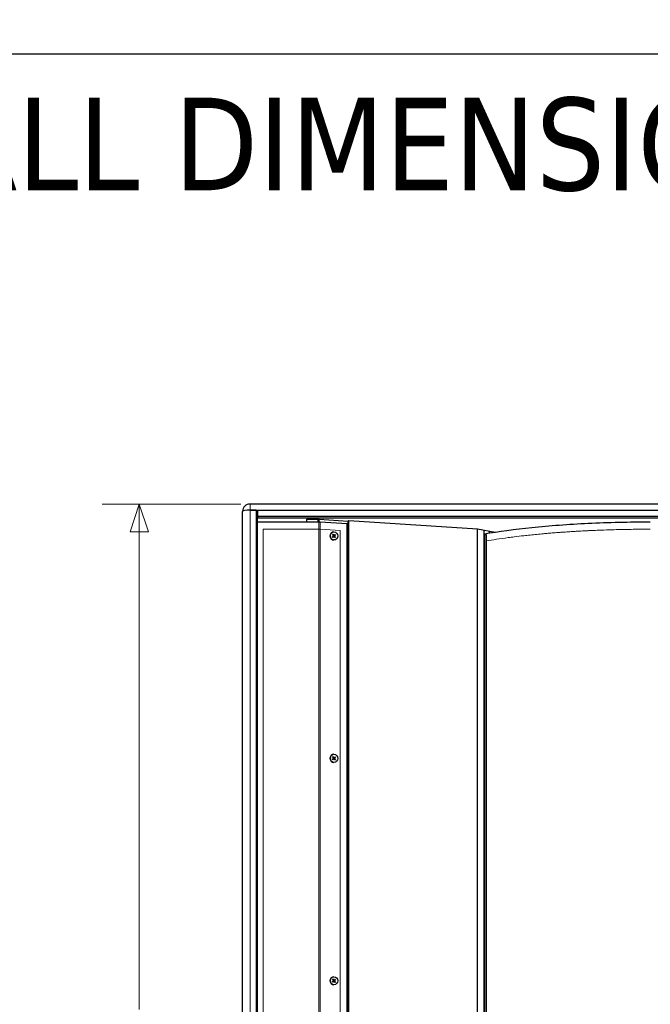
# Model space of a CAD drawing. Header units: millimetres. Extents: x 90 to 4365, y 90 to 3088.
# Tile 24 of 40: x 1105 to 1615, y 2291 to 3088. Entities that reach past the tile are written whole.
import ezdxf

# ---------------------------------------------------------------- set-up
doc = ezdxf.new("R2010")
doc.units = ezdxf.units.MM
doc.header["$LTSCALE"] = 15
doc.layers.add('Border (ISO)', color=7, linetype='Continuous', lineweight=25)
doc.layers.add('Visibile (ISO)', color=7, linetype='Continuous', lineweight=25)
for name, color, linetype, lineweight, true_color in [('Quota (ISO)', 7, 'Continuous', 15, 0x008000), ('Simbolo (ISO)', 5, 'Continuous', 25, 0x0000ff), ('Visibile sottile (ISO)', 9, 'Continuous', 18, 0x808080)]:
    doc.layers.add(name, color=color, linetype=linetype, lineweight=lineweight, true_color=true_color)
doc.styles.add('Testo nota (ISO)', font='tahoma.ttf')
doc.dimstyles.new('Default (ISO)', dxfattribs={"dimscale": 15, "dimtxt": 2, "dimasz": 1.5, "dimexe": 2, "dimexo": 0.5, "dimgap": 0.5, "dimtad": 1, "dimtoh": 1, "dimrnd": 1e-08, "dimtxsty": 'Testo nota (ISO)', "dimblk": 'Filled-1', "dimcen": 0.09, "dimdle": 10, "dimclrd": 256, "dimclre": 256, "dimclrt": 256, "dimazin": 2, "dimtfac": 0.75, "dimtmove": 0, "dimatfit": 3, "dimfxl": 0, "dimtolj": 1, "dimtzin": 0, "dimlwd": -1, "dimlwe": -1, "dimarcsym": 0})

# ---------------------------------------------------------------- blocks, each defined once
blk = doc.blocks.new('Bordi Bordo di default')
at = {"layer": 'Border (ISO)', "flags": 128}
blk.add_lwpolyline([(6, 6), (6, 204), (291, 204), (291, 6), (6, 6)], dxfattribs=at)
blk = doc.blocks.new('Filled-1')
at = {"color": 0}
for p, q in [((0, 0), (-1, 0.333)), ((-1, 0.333), (-1, -0.333)), ((-1, 0), (0, 0)), ((-1, -0.333), (0, 0))]:
    blk.add_line(p, q, dxfattribs=at)
at = {"color": 0, "flags": 128}
blk.add_lwpolyline([(-1, -0.333), (0, 0), (-1, 0.333), (-1, -0.333)], dxfattribs=at)
at = {"color": 0}
blk.add_solid([(-1, -0.333), (0, 0), (-1, 0.333), (-1, -0.333)], dxfattribs=at)
blk = doc.blocks.new('*D15')
at = {"layer": 'Defpoints', "color": 0, "transparency": 16777216}
for p in [(2970.22, 2695.52), (3223.24, 2391.64), (271.97, 2219.75), (2970.22, 1743.97)]:
    blk.add_point(p, dxfattribs=at)
at = {"layer": 'Quota (ISO)', "transparency": 16777216}
for p, q in [((2977.6, 2696.82), (3212.87, 2738.31)), ((2977.6, 1742.67), (3212.87, 1701.19))]:
    blk.add_line(p, q, dxfattribs=at)
blk.add_arc((271.97, 2219.75), 2956.27, 350.43608, 9.56392, dxfattribs=at)
at = {"layer": 'Quota (ISO)', "transparency": 16777216, "xscale": 22.5, "yscale": 22.5, "zscale": 22.5}
for p, rotation in [((3183.32, 2733.1), 99.78196200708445), ((3183.32, 1706.4), 260.2180379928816)]:
    blk.add_blockref('Filled-1', p, dxfattribs=dict(at, rotation=rotation))
at = {"layer": 'Quota (ISO)', "transparency": 16777216, "insert": (3204.91, 2173.84), "char_height": 30, "attachment_point": 4, "rotation": 89.69154, "style": 'Testo nota (ISO)'}
blk.add_mtext('\\A1;20°', dxfattribs=at)
blk = doc.blocks.new('*D16')
at = {"layer": 'Defpoints', "color": 0, "transparency": 16777216}
for p in [(1291.19, 2695.61), (1201.61, 1743.88), (1291.19, 1743.88)]:
    blk.add_point(p, dxfattribs=at)
at = {"layer": 'Quota (ISO)', "transparency": 16777216}
for p, q in [((1283.69, 2695.61), (1171.61, 2695.61)), ((1201.61, 2673.11), (1201.61, 2286.38)), ((1201.61, 1766.38), (1201.61, 2191.94)), ((1283.69, 1743.88), (1171.61, 1743.88))]:
    blk.add_line(p, q, dxfattribs=at)
at = {"layer": 'Quota (ISO)', "transparency": 16777216, "xscale": 22.5, "yscale": 22.5, "zscale": 22.5}
for p, rotation in [((1201.61, 2695.61), 90), ((1201.61, 1743.88), 270)]:
    blk.add_blockref('Filled-1', p, dxfattribs=dict(at, rotation=rotation))
at = {"layer": 'Quota (ISO)', "transparency": 16777216, "insert": (1201.61, 2199.44), "char_height": 30, "attachment_point": 4, "rotation": 90, "style": 'Testo nota (ISO)'}
blk.add_mtext('\\A1; 914', dxfattribs=at)

msp = doc.modelspace()

# ---------------------------------------------------------------- linework, layer by layer
at = {"layer": 'Visibile (ISO)'}
for p, q in [((2049.195, 2695.614), (1291.195, 2695.614)), ((1285.195, 2689.597), (1285.195, 2689.614)), ((1285.195, 1749.898), (1285.195, 2689.597)), ((1291.195, 2690.655), (1297.195, 2690.655)), ((1296.195, 2690.655), (1291.195, 2690.655)), ((1297.195, 2690.479), (1296.195, 2690.655)), ((1296.195, 2690.655), (1296.195, 1748.841)), ((1297.195, 2690.655), (1297.195, 2685.563)), ((1297.195, 2690.655), (2043.195, 2690.655)), ((1297.195, 2685.563), (1297.195, 2684.389)), ((2043.195, 2685.563), (1297.195, 2685.563)), ((1297.195, 2684.389), (2043.195, 2684.389)), ((1297.195, 2684.389), (1297.195, 2684.387)), ((1297.195, 1755.109), (1297.195, 2684.387)), ((1297.195, 2681.21), (1346.908, 2681.21)), ((1337.195, 2683.152), (1337.195, 2683.336)), ((1337.195, 2683.336), (1347.084, 2683.336)), ((1337.195, 2681.21), (1337.195, 2683.152)), ((1346.195, 2683.336), (1346.195, 2681.21)), ((1346.195, 2681.21), (1346.195, 2683.336)), ((1347.084, 2683.336), (1370.577, 2681.828)), ((1347.084, 2681.209), (1347.084, 2683.336)), ((1347.934, 2681.194), (1369.851, 2679.787)), ((1369.851, 1759.709), (1369.851, 2679.787)), ((1370.577, 2681.828), (1371.261, 2682.16)), ((1370.577, 1757.668), (1370.577, 2681.828)), ((1371.261, 2682.16), (1475.195, 2675.489)), ((1371.261, 1757.336), (1371.261, 2682.16)), ((1357.871, 2670.692), (1358.595, 2669.912)), ((1358.346, 2671.133), (1358.974, 2670.264)), ((1359.111, 2670.197), (1358.94, 2670.188)), ((1359.064, 2672.998), (1359.015, 2672.998)), ((1359.951, 2671.017), (1359.218, 2670.247)), ((1360.365, 2670.512), (1359.549, 2669.843)), ((1475.195, 2675.489), (1489.624, 2672.945)), ((1475.195, 1764.007), (1475.195, 2675.489)), ((1475.195, 1764.007), (1475.195, 2675.489)), ((1480.732, 1764.983), (1480.732, 2674.513)), ((1480.732, 2670.748), (1481.085, 2670.748)), ((1482.366, 2670.748), (1481.085, 2670.748)), ((1482.366, 1768.748), (1482.366, 2670.748)), ((1484.974, 2672.207), (1484.974, 2673.765)), ((1357.762, 2668.984), (1358.579, 2669.653)), ((1358.177, 2668.479), (1358.909, 2669.249)), ((1359.032, 2669.299), (1358.861, 2669.308)), ((1359.064, 2666.498), (1359.015, 2666.498)), ((1359.782, 2668.363), (1359.153, 2669.232)), ((1360.256, 2668.804), (1359.532, 2669.584)), ((1357.762, 2488.984), (1358.579, 2489.653)), ((1357.871, 2490.692), (1358.595, 2489.912)), ((1358.177, 2488.479), (1358.909, 2489.249)), ((1358.346, 2491.133), (1358.974, 2490.264)), ((1359.032, 2489.299), (1358.861, 2489.308)), ((1359.111, 2490.197), (1358.94, 2490.188)), ((1359.064, 2492.998), (1359.015, 2492.998)), ((1359.782, 2488.363), (1359.153, 2489.232)), ((1359.951, 2491.017), (1359.218, 2490.247)), ((1360.256, 2488.804), (1359.532, 2489.584)), ((1360.365, 2490.512), (1359.549, 2489.843)), ((1359.064, 2486.498), (1359.015, 2486.498)), ((1359.064, 2312.998), (1359.015, 2312.998)), ((1357.762, 2308.984), (1358.579, 2309.653)), ((1357.871, 2310.692), (1358.595, 2309.912)), ((1358.177, 2308.479), (1358.909, 2309.249)), ((1358.346, 2311.133), (1358.974, 2310.264)), ((1359.032, 2309.299), (1358.861, 2309.308)), ((1359.111, 2310.197), (1358.94, 2310.188)), ((1359.064, 2306.498), (1359.015, 2306.498)), ((1359.782, 2308.363), (1359.153, 2309.232)), ((1359.951, 2311.017), (1359.218, 2310.247)), ((1360.256, 2308.804), (1359.532, 2309.584)), ((1360.365, 2310.512), (1359.549, 2309.843))]:
    msp.add_line(p, q, dxfattribs=at)
msp.add_arc((1291.195, 2689.614), 6, 90, 180, dxfattribs=at)
for centre, major_axis, ratio, start_param, end_param in [((1291.195, 2689.614), (-6, 0), 0.1736482, 4.712389, 6.2831853), ((1291.195, 2689.597), (-6, 0), 0.176327, 4.712389, 6.2831853), ((1359.015, 2669.748), (0, -3.25), 0.9396926, 3.1415927, 6.2831853), ((1359.103, 2670.37), (0, -0.174), 0.9396926, 5.3685799, 7.0624352), ((1358.479, 2669.79), (0, 0.174), 0.9396926, 3.7977836, 5.4916388), ((1359.024, 2669.126), (0, 0.174), 0.9396926, 5.3685799, 7.0624352), ((1359.648, 2669.706), (0, -0.174), 0.9396926, 3.7977836, 5.4916388), ((1359.015, 2489.748), (0, -3.25), 0.9396926, 3.1415927, 6.2831853), ((1358.479, 2489.79), (0, 0.174), 0.9396926, 3.7977836, 5.4916388), ((1359.024, 2489.126), (0, 0.174), 0.9396926, 5.3685799, 7.0624352), ((1359.103, 2490.37), (0, -0.174), 0.9396926, 5.3685799, 7.0624352), ((1359.648, 2489.706), (0, -0.174), 0.9396926, 3.7977836, 5.4916388), ((1359.015, 2309.748), (0, -3.25), 0.9396926, 3.1415927, 6.2831853), ((1358.479, 2309.79), (0, 0.174), 0.9396926, 3.7977836, 5.4916388), ((1359.024, 2309.126), (0, 0.174), 0.9396926, 5.3685799, 7.0624352), ((1359.103, 2310.37), (0, -0.174), 0.9396926, 5.3685799, 7.0624352), ((1359.648, 2309.706), (0, -0.174), 0.9396926, 3.7977836, 5.4916388)]:
    msp.add_ellipse(centre, major_axis=major_axis, ratio=ratio, start_param=start_param, end_param=end_param, dxfattribs=at)
for centre in [(1359.064, 2669.748), (1359.064, 2489.748), (1359.064, 2309.748)]:
    msp.add_ellipse(centre, major_axis=(0, 3.25), ratio=0.9396926, dxfattribs=at)
msp.add_open_spline([(1346.908, 2681.21), (1347.257, 2681.21), (1347.606, 2681.204), (1347.934, 2681.194)], degree=3, dxfattribs=at)
for points, knots in [([(1480.732, 2671.488), (1492.265, 2673.503), (1505.226, 2675.249), (1519.291, 2676.684), (1533.485, 2678.132), (1548.869, 2679.264), (1564.753, 2680.026), (1581.08, 2680.809), (1597.979, 2681.21), (1615.005, 2681.21)], [0.010945, 0.010945, 0.010945, 0.010945, 4.9170781, 4.9170781, 4.9170781, 9.8681929, 9.8681929, 9.8681929, 14.9574387, 14.9574387, 14.9574387, 14.9574387]), ([(1358.346, 2671.133), (1358.355, 2671.12), (1358.365, 2671.104), (1358.378, 2671.08), (1358.383, 2671.067), (1358.388, 2671.05), (1358.389, 2671.042), (1358.388, 2671.037)], [0.019671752, 0.019671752, 0.019671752, 0.019671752, 0.024635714, 0.024635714, 0.029566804, 0.029566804, 0.033541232, 0.033541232, 0.033541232, 0.033541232]), ([(1360.365, 2670.512), (1360.353, 2670.502), (1360.337, 2670.49), (1360.31, 2670.472), (1360.294, 2670.462), (1360.271, 2670.449), (1360.259, 2670.444), (1360.25, 2670.44)], [0.019671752, 0.019671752, 0.019671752, 0.019671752, 0.024635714, 0.024635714, 0.029566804, 0.029566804, 0.033541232, 0.033541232, 0.033541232, 0.033541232]), ([(1358.23, 2668.564), (1358.231, 2668.559), (1358.229, 2668.553), (1358.222, 2668.538), (1358.215, 2668.526), (1358.199, 2668.504), (1358.188, 2668.491), (1358.177, 2668.479)], [0.045109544, 0.045109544, 0.045109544, 0.045109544, 0.049083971, 0.049083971, 0.054015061, 0.054015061, 0.058979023, 0.058979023, 0.058979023, 0.058979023]), ([(1360.151, 2668.888), (1360.16, 2668.884), (1360.17, 2668.877), (1360.192, 2668.863), (1360.206, 2668.851), (1360.231, 2668.829), (1360.245, 2668.816), (1360.256, 2668.804)], [0.045109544, 0.045109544, 0.045109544, 0.045109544, 0.049083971, 0.049083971, 0.054015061, 0.054015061, 0.058979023, 0.058979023, 0.058979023, 0.058979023]), ([(1358.23, 2488.564), (1358.231, 2488.559), (1358.229, 2488.553), (1358.222, 2488.538), (1358.215, 2488.526), (1358.199, 2488.504), (1358.188, 2488.491), (1358.177, 2488.479)], [0.045109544, 0.045109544, 0.045109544, 0.045109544, 0.049083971, 0.049083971, 0.054015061, 0.054015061, 0.058979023, 0.058979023, 0.058979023, 0.058979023]), ([(1358.346, 2491.133), (1358.355, 2491.12), (1358.365, 2491.104), (1358.378, 2491.08), (1358.383, 2491.067), (1358.388, 2491.05), (1358.389, 2491.042), (1358.388, 2491.037)], [0.019671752, 0.019671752, 0.019671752, 0.019671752, 0.024635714, 0.024635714, 0.029566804, 0.029566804, 0.033541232, 0.033541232, 0.033541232, 0.033541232]), ([(1360.151, 2488.888), (1360.16, 2488.884), (1360.17, 2488.877), (1360.192, 2488.863), (1360.206, 2488.851), (1360.231, 2488.829), (1360.245, 2488.816), (1360.256, 2488.804)], [0.045109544, 0.045109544, 0.045109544, 0.045109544, 0.049083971, 0.049083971, 0.054015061, 0.054015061, 0.058979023, 0.058979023, 0.058979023, 0.058979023]), ([(1360.365, 2490.512), (1360.353, 2490.502), (1360.337, 2490.49), (1360.31, 2490.472), (1360.294, 2490.462), (1360.271, 2490.449), (1360.259, 2490.444), (1360.25, 2490.44)], [0.019671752, 0.019671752, 0.019671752, 0.019671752, 0.024635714, 0.024635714, 0.029566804, 0.029566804, 0.033541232, 0.033541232, 0.033541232, 0.033541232]), ([(1358.23, 2308.564), (1358.231, 2308.559), (1358.229, 2308.553), (1358.222, 2308.538), (1358.215, 2308.526), (1358.199, 2308.504), (1358.188, 2308.491), (1358.177, 2308.479)], [0.045109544, 0.045109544, 0.045109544, 0.045109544, 0.049083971, 0.049083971, 0.054015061, 0.054015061, 0.058979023, 0.058979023, 0.058979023, 0.058979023]), ([(1358.346, 2311.133), (1358.355, 2311.12), (1358.365, 2311.104), (1358.378, 2311.08), (1358.383, 2311.067), (1358.388, 2311.05), (1358.389, 2311.042), (1358.388, 2311.037)], [0.019671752, 0.019671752, 0.019671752, 0.019671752, 0.024635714, 0.024635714, 0.029566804, 0.029566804, 0.033541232, 0.033541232, 0.033541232, 0.033541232]), ([(1360.151, 2308.888), (1360.16, 2308.884), (1360.17, 2308.877), (1360.192, 2308.863), (1360.206, 2308.851), (1360.231, 2308.829), (1360.245, 2308.816), (1360.256, 2308.804)], [0.045109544, 0.045109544, 0.045109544, 0.045109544, 0.049083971, 0.049083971, 0.054015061, 0.054015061, 0.058979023, 0.058979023, 0.058979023, 0.058979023]), ([(1360.365, 2310.512), (1360.353, 2310.502), (1360.337, 2310.49), (1360.31, 2310.472), (1360.294, 2310.462), (1360.271, 2310.449), (1360.259, 2310.444), (1360.25, 2310.44)], [0.019671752, 0.019671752, 0.019671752, 0.019671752, 0.024635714, 0.024635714, 0.029566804, 0.029566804, 0.033541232, 0.033541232, 0.033541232, 0.033541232])]:
    msp.add_open_spline(points, degree=3, knots=knots, dxfattribs=at)
for points, weights in [([(1358.36, 2670.863), (1358.373, 2670.943), (1358.388, 2671.037)], [1.01272392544, 1.01090375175, 1.00269803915]), ([(1359.94, 2670.315), (1360.083, 2670.373), (1360.25, 2670.44)], [1.01272392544, 1.01090375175, 1.00269803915]), ([(1358.23, 2668.564), (1358.226, 2668.648), (1358.223, 2668.72)], [1.00269803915, 1.01090375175, 1.01272392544]), ([(1360.151, 2668.888), (1359.993, 2668.968), (1359.859, 2669.036)], [1.00269803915, 1.01090375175, 1.01272392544]), ([(1358.23, 2488.564), (1358.226, 2488.648), (1358.223, 2488.72)], [1.00269803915, 1.01090375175, 1.01272392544]), ([(1358.36, 2490.863), (1358.373, 2490.943), (1358.388, 2491.037)], [1.01272392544, 1.01090375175, 1.00269803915]), ([(1360.151, 2488.888), (1359.993, 2488.968), (1359.859, 2489.036)], [1.00269803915, 1.01090375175, 1.01272392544]), ([(1359.94, 2490.315), (1360.083, 2490.373), (1360.25, 2490.44)], [1.01272392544, 1.01090375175, 1.00269803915]), ([(1358.23, 2308.564), (1358.226, 2308.648), (1358.223, 2308.72)], [1.00269803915, 1.01090375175, 1.01272392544]), ([(1358.36, 2310.863), (1358.373, 2310.943), (1358.388, 2311.037)], [1.01272392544, 1.01090375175, 1.00269803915]), ([(1360.151, 2308.888), (1359.993, 2308.968), (1359.859, 2309.036)], [1.00269803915, 1.01090375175, 1.01272392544]), ([(1359.94, 2310.315), (1360.083, 2310.373), (1360.25, 2310.44)], [1.01272392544, 1.01090375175, 1.00269803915])]:
    msp.add_rational_spline(points, weights, degree=2, dxfattribs=at)
at = {"layer": 'Visibile sottile (ISO)'}
for p, q in [((1291.195, 2690.655), (1291.195, 2695.614)), ((1291.195, 1748.841), (1291.195, 2690.655)), ((1346.908, 2675.21), (1346.908, 2681.21)), ((1347.934, 2675.183), (1347.934, 2681.194)), ((1301.695, 2675.21), (1346.908, 2675.21)), ((1301.695, 1764.286), (1301.695, 2675.21)), ((1346.908, 1764.286), (1346.908, 2675.21)), ((1347.934, 2675.183), (1364.213, 2674.138)), ((1347.934, 1764.313), (1347.934, 2675.183)), ((1358.974, 2670.264), (1358.797, 2670.259)), ((1364.213, 2674.138), (1364.213, 1765.358)), ((1481.085, 2670.748), (1481.085, 1768.748)), ((1358.909, 2669.249), (1358.733, 2669.255)), ((1359.532, 2669.584), (1359.355, 2669.578)), ((1359.549, 2669.843), (1359.373, 2669.85)), ((1358.909, 2489.249), (1358.733, 2489.255)), ((1358.974, 2490.264), (1358.797, 2490.259)), ((1359.532, 2489.584), (1359.355, 2489.578)), ((1359.549, 2489.843), (1359.373, 2489.85)), ((1358.909, 2309.249), (1358.733, 2309.255)), ((1358.974, 2310.264), (1358.797, 2310.259)), ((1359.532, 2309.584), (1359.355, 2309.578)), ((1359.549, 2309.843), (1359.373, 2309.85))]:
    msp.add_line(p, q, dxfattribs=at)
for centre, major_axis, start_param, end_param in [((1359.064, 2669.748), (0, -1.582), 3.6458424, 4.0727837), ((1359.039, 2669.748), (0, 1.464), 0.4927621, 0.9304659), ((1359.039, 2669.748), (0, -1.464), 2.0635585, 2.5014221), ((1359.064, 2669.748), (0, 1.582), 5.2166387, 5.64358), ((1359.064, 2669.748), (0, -1.582), 5.2166387, 5.64358), ((1359.039, 2669.748), (0, 1.464), 2.0739075, 2.513475), ((1359.039, 2669.748), (0, -1.464), 0.5064622, 0.9426787), ((1359.064, 2669.748), (0, 1.582), 3.6458424, 4.0727837), ((1359.064, 2489.748), (0, -1.582), 5.2166387, 5.64358), ((1359.039, 2489.748), (0, 1.464), 2.0739075, 2.513475), ((1359.064, 2489.748), (0, -1.582), 3.6458424, 4.0727837), ((1359.039, 2489.748), (0, 1.464), 0.4927621, 0.9304659), ((1359.039, 2489.748), (0, -1.464), 0.5064622, 0.9426787), ((1359.064, 2489.748), (0, 1.582), 3.6458424, 4.0727837), ((1359.039, 2489.748), (0, -1.464), 2.0635585, 2.5014221), ((1359.064, 2489.748), (0, 1.582), 5.2166387, 5.64358), ((1359.064, 2309.748), (0, -1.582), 5.2166387, 5.64358), ((1359.039, 2309.748), (0, 1.464), 2.0739075, 2.513475), ((1359.064, 2309.748), (0, -1.582), 3.6458424, 4.0727837), ((1359.039, 2309.748), (0, 1.464), 0.4927621, 0.9304659), ((1359.039, 2309.748), (0, -1.464), 0.5064622, 0.9426787), ((1359.064, 2309.748), (0, 1.582), 3.6458424, 4.0727837), ((1359.039, 2309.748), (0, -1.464), 2.0635585, 2.5014221), ((1359.064, 2309.748), (0, 1.582), 5.2166387, 5.64358)]:
    msp.add_ellipse(centre, major_axis=major_axis, ratio=0.9396926, start_param=start_param, end_param=end_param, dxfattribs=at)
for points, knots in [([(1346.908, 2675.21), (1346.925, 2675.21), (1346.943, 2675.21), (1346.96, 2675.209), (1346.977, 2675.209), (1346.995, 2675.209), (1347.012, 2675.209), (1347.021, 2675.209), (1347.029, 2675.209), (1347.038, 2675.209), (1347.055, 2675.209), (1347.073, 2675.209), (1347.09, 2675.209), (1347.099, 2675.209), (1347.107, 2675.209), (1347.116, 2675.209), (1347.133, 2675.208), (1347.151, 2675.208), (1347.168, 2675.208), (1347.177, 2675.208), (1347.185, 2675.208), (1347.194, 2675.208), (1347.211, 2675.207), (1347.229, 2675.207), (1347.246, 2675.207), (1347.255, 2675.207), (1347.264, 2675.207), (1347.272, 2675.207), (1347.29, 2675.206), (1347.307, 2675.206), (1347.324, 2675.206), (1347.333, 2675.206), (1347.342, 2675.205), (1347.35, 2675.205), (1347.368, 2675.205), (1347.385, 2675.204), (1347.402, 2675.204), (1347.411, 2675.204), (1347.42, 2675.204), (1347.428, 2675.203), (1347.446, 2675.203), (1347.463, 2675.203), (1347.481, 2675.202), (1347.498, 2675.202), (1347.515, 2675.201), (1347.533, 2675.201)], [0, 0, 0, 0, 0.003746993, 0.003746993, 0.003746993, 0.007495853, 0.007495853, 0.007495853, 0.009371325, 0.009371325, 0.009371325, 0.013125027, 0.013125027, 0.013125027, 0.015003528, 0.015003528, 0.015003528, 0.0187645, 0.0187645, 0.0187645, 0.020647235, 0.020647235, 0.020647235, 0.024418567, 0.024418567, 0.024418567, 0.026308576, 0.026308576, 0.026308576, 0.030095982, 0.030095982, 0.030095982, 0.031993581, 0.031993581, 0.031993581, 0.035797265, 0.035797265, 0.035797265, 0.037703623, 0.037703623, 0.037703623, 0.041526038, 0.041526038, 0.041526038, 0.045362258, 0.045362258, 0.045362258, 0.045362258]), ([(1615.005, 2675.21), (1610.868, 2675.21), (1606.739, 2675.186), (1602.624, 2675.138), (1598.509, 2675.091), (1594.408, 2675.02), (1590.327, 2674.926), (1588.287, 2674.879), (1586.251, 2674.827), (1584.222, 2674.768), (1581.177, 2674.68), (1578.146, 2674.579), (1575.13, 2674.465), (1574.125, 2674.427), (1573.122, 2674.388), (1572.12, 2674.347), (1570.117, 2674.265), (1568.121, 2674.178), (1566.133, 2674.085), (1565.14, 2674.039), (1564.148, 2673.991), (1563.158, 2673.941), (1561.179, 2673.842), (1559.208, 2673.738), (1557.247, 2673.628), (1556.266, 2673.573), (1555.288, 2673.517), (1554.312, 2673.459), (1552.848, 2673.372), (1551.39, 2673.282), (1549.937, 2673.189), (1549.453, 2673.158), (1548.97, 2673.126), (1548.487, 2673.095), (1547.763, 2673.047), (1547.04, 2672.999), (1546.318, 2672.949), (1546.078, 2672.933), (1545.838, 2672.917), (1545.598, 2672.9), (1545.117, 2672.867), (1544.638, 2672.833), (1544.159, 2672.8), (1543.92, 2672.783), (1543.681, 2672.766), (1543.441, 2672.749), (1542.963, 2672.714), (1542.486, 2672.68), (1542.009, 2672.645), (1541.771, 2672.628), (1541.533, 2672.61), (1541.295, 2672.592), (1540.82, 2672.557), (1540.345, 2672.522), (1539.871, 2672.486), (1539.635, 2672.468), (1539.398, 2672.45), (1539.162, 2672.432), (1538.452, 2672.378), (1537.745, 2672.323), (1537.04, 2672.267), (1536.57, 2672.23), (1536.102, 2672.192), (1535.634, 2672.154), (1534.229, 2672.041), (1532.834, 2671.924), (1531.448, 2671.805), (1530.524, 2671.725), (1529.603, 2671.645), (1528.687, 2671.562), (1526.855, 2671.398), (1525.039, 2671.229), (1523.24, 2671.054), (1522.34, 2670.967), (1521.445, 2670.879), (1520.554, 2670.789), (1518.772, 2670.609), (1517.008, 2670.425), (1515.261, 2670.236), (1514.388, 2670.141), (1513.519, 2670.045), (1512.655, 2669.948), (1510.062, 2669.657), (1507.51, 2669.354), (1505.002, 2669.041), (1503.33, 2668.833), (1501.677, 2668.619), (1500.044, 2668.401), (1496.777, 2667.965), (1493.591, 2667.51), (1490.49, 2667.038), (1487.712, 2666.614), (1485.003, 2666.176), (1482.366, 2665.725)], [0, 0, 0, 0, 1.2354525, 1.2354525, 1.2354525, 2.470968, 2.470968, 2.470968, 3.0887471, 3.0887471, 3.0887471, 4.0154393, 4.0154393, 4.0154393, 4.3243424, 4.3243424, 4.3243424, 4.9421564, 4.9421564, 4.9421564, 5.2510669, 5.2510669, 5.2510669, 5.8688944, 5.8688944, 5.8688944, 6.177811, 6.177811, 6.177811, 6.6411892, 6.6411892, 6.6411892, 6.7956492, 6.7956492, 6.7956492, 7.0273401, 7.0273401, 7.0273401, 7.1045704, 7.1045704, 7.1045704, 7.2590307, 7.2590307, 7.2590307, 7.3362595, 7.3362595, 7.3362595, 7.4907288, 7.4907288, 7.4907288, 7.5679621, 7.5679621, 7.5679621, 7.7224326, 7.7224326, 7.7224326, 7.799669, 7.799669, 7.799669, 8.0313834, 8.0313834, 8.0313834, 8.1858634, 8.1858634, 8.1858634, 8.6493232, 8.6493232, 8.6493232, 8.9583135, 8.9583135, 8.9583135, 9.5763387, 9.5763387, 9.5763387, 9.8853749, 9.8853749, 9.8853749, 10.5034979, 10.5034979, 10.5034979, 10.8125859, 10.8125859, 10.8125859, 11.7399644, 11.7399644, 11.7399644, 12.3583182, 12.3583182, 12.3583182, 13.595291, 13.595291, 13.595291, 14.7032504, 14.7032504, 14.7032504, 14.7032504])]:
    msp.add_open_spline(points, degree=3, knots=knots, dxfattribs=at)
msp.add_open_spline([(1347.533, 2675.201), (1347.669, 2675.195), (1347.803, 2675.189), (1347.934, 2675.183)], degree=3, dxfattribs=at)

# ---------------------------------------------------------------- block references
at = {"xscale": 15, "yscale": 15, "zscale": 15}
msp.add_blockref('Bordi Bordo di default', (0, 0), dxfattribs=at)

# ---------------------------------------------------------------- texts
at = {"layer": 'Simbolo (ISO)', "insert": (127.895, 2986.313), "char_height": 75, "width": 1763.8371, "attachment_point": 4, "style": 'Testo nota (ISO)'}
msp.add_mtext('{\\fTahoma|b0|i0;\\H75.0000;STADIA100-20 OVERALL DIMENSIONS}', dxfattribs=at)

# ---------------------------------------------------------------- dimensions: what is measured, and where the dimension line sits
at = {"layer": 'Quota (ISO)'}
dim = msp.add_angular_dim_3p(base=(3223.235, 2391.64), center=(271.967, 2219.748), p1=(2970.218, 1743.974), p2=(2970.218, 2695.522), dimstyle='Default (ISO)', override={"dimgap": 0.5, "dimtoh": 0, "dimadec": 2, "dimtol": 0, "dimlim": 0, "dimtp": 0, "dimtm": 0, "dimtdec": 2}, dxfattribs=at)
dim.commit()
dim.dimension.update_dxf_attribs({"geometry": '*D15', "text_midpoint": (3228.194, 2203.833), "dimtype": 165})
dim = msp.add_linear_dim(base=(1201.608, 1743.882), p1=(1291.195, 2695.614), p2=(1291.195, 1743.882), angle=90, text=' 914', dimstyle='Default (ISO)', override={"dimgap": 0.5, "dimtad": 0, "dimtoh": 0, "dimdec": 2, "dimtol": 0, "dimlim": 0, "dimtp": 0, "dimtm": 0, "dimtdec": 2, "dimtofl": 0, "dimatfit": 1}, dxfattribs=at)
dim.commit()
dim.dimension.update_dxf_attribs({"geometry": '*D16', "text_midpoint": (1201.608, 2239.159), "dimtype": 160})

doc.saveas('drawing.dxf')
